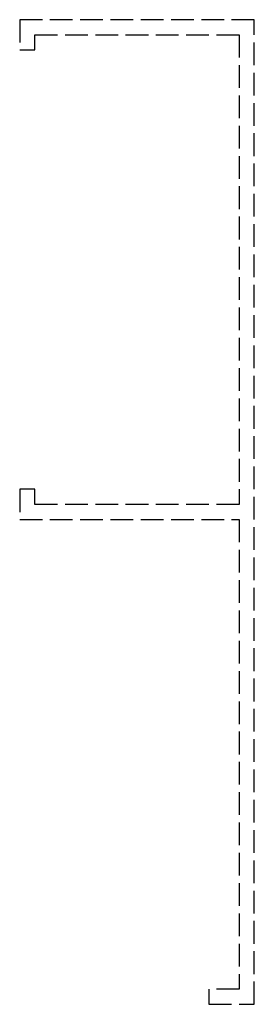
# Model space of a CAD drawing. Header units: millimetres. Extents: x 0 to 15.5, y -65 to 0.
import ezdxf

# ---------------------------------------------------------------- set-up
doc = ezdxf.new("R2010")
doc.units = ezdxf.units.MM
doc.header["$LTSCALE"] = 10
doc.linetypes.add('ALLCAD_Strich', pattern=[0.2, 0.15, -0.05])
doc.layers.add('BESCH_KONT_sich_schn_seit_2d', color=160, linetype='Continuous')

msp = doc.modelspace()

# ---------------------------------------------------------------- linework, layer by layer
at = {"layer": 'BESCH_KONT_sich_schn_seit_2d', "linetype": 'ALLCAD_Strich', "extrusion": (-1.09476e-47, 1, -2.22045e-16)}
for p, q in [((15.5, 0), (0, 0)), ((0, 0), (0, -2)), ((15.5, -65), (15.5, 0)), ((1, -2), (1, -1)), ((1, -1), (14.5, -1)), ((14.5, -1), (14.5, -32)), ((0, -2), (1, -2)), ((0, -31), (0, -33)), ((1, -31), (0, -31)), ((1, -32), (1, -31)), ((14.5, -32), (1, -32)), ((0, -33), (14.5, -33)), ((14.5, -33), (14.5, -64)), ((14.495, -64), (12.5, -64)), ((12.5, -64), (12.5, -65)), ((14.492, -63.995), (14.495, -63.995)), ((14.492, -64), (14.492, -63.995)), ((14.492, -64), (14.492, -63.995)), ((14.493, -64), (14.493, -63.995)), ((14.494, -63.995), (14.494, -64)), ((14.494, -64), (14.494, -63.995)), ((14.497, -63.995), (14.495, -63.995)), ((14.495, -64), (14.495, -63.995)), ((14.495, -64), (14.495, -63.995)), ((14.495, -64), (14.495, -63.995)), ((14.495, -64), (14.495, -63.995)), ((14.495, -64), (14.497, -64)), ((14.496, -64), (14.496, -63.995)), ((14.497, -63.995), (14.5, -63.995)), ((14.497, -64), (14.497, -63.995)), ((14.497, -64), (14.497, -63.995)), ((14.5, -64), (14.497, -64)), ((14.498, -64), (14.498, -63.995)), ((14.5, -64), (14.5, -63.995)), ((12.5, -65), (15.5, -65))]:
    msp.add_line(p, q, dxfattribs=at)

doc.saveas('drawing.dxf')
